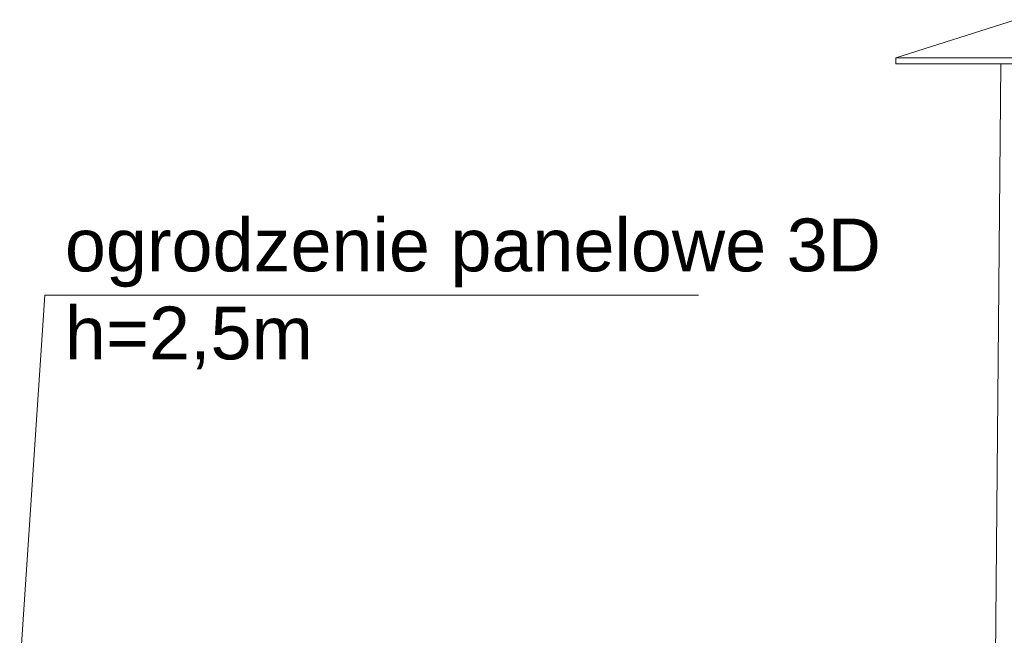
# Model space of a CAD drawing. Header units: millimetres. Extents: x 1962 to 3194, y -795 to -219.
# Tile 205 of 256: x 2595.11 to 2598.47, y -473.39 to -471.3. Entities that reach past the tile are written whole.
import ezdxf

# ---------------------------------------------------------------- set-up
doc = ezdxf.new("R2010")
doc.units = ezdxf.units.MM
for name, color, linetype, lineweight in [('A_elewacje kolorystyka', 252, 'Continuous', 9), ('A_flagi przekrojowe', 92, 'Continuous', 9), ('A_latarnie', 22, 'Continuous', 9)]:
    doc.layers.add(name, color=color, linetype=linetype, lineweight=lineweight)
doc.styles.get("Standard").update_dxf_attribs({"font": 'arial.ttf'})

# ---------------------------------------------------------------- blocks, each defined once
blk = doc.blocks.new('zw$498B')
at = {"layer": 'A_latarnie'}
for p, q in [((-0.4076, 4.52), (0.4076, 4.52)), ((-0.4076, 4.5), (0.4076, 4.5)), ((-0.08, 1), (-0.05, 4.5)), ((0.08, 1), (0.05, 4.5)), ((-0.08, 1), (-0.09, 0.98)), ((-0.09, 0.98), (0.09, 0.98)), ((-0.09, 0.98), (-0.09, 0)), ((-0.08, 1), (0.08, 1)), ((0.08, 1), (0.09, 0.98)), ((0.09, 0.98), (0.09, 0)), ((-0.09, 0), (0.09, 0))]:
    blk.add_line(p, q, dxfattribs=at)
blk.add_lwpolyline([(-0.4076, 4.5), (-0.4076, 4.52), (0, 4.65), (0.4076, 4.52), (0.4076, 4.5)], dxfattribs=at)
blk = doc.blocks.new('zw$607D')
at = {"layer": 'A_flagi przekrojowe'}
blk.add_lwpolyline([(-131.9629, 2.7059), (-131.8772, 3.9807), (-129.6495, 3.9807)], dxfattribs=at)
at = {"layer": 'A_latarnie'}
blk.add_blockref('zw$498B', (-128.5691, 0.27), dxfattribs=at)
at = {"layer": 'A_flagi przekrojowe', "insert": (-131.8089, 4.2424), "char_height": 0.18, "width": 3.022033, "attachment_point": 1}
blk.add_mtext('ogrodzenie panelowe 3D h=2,5m', dxfattribs=at)

msp = doc.modelspace()

# ---------------------------------------------------------------- block references
at = {"layer": 'A_elewacje kolorystyka', "color": 252, "rotation": 359.9999999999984}
msp.add_blockref('zw$607D', (2727.0742, -476.2153), dxfattribs=at)

doc.saveas('drawing.dxf')
